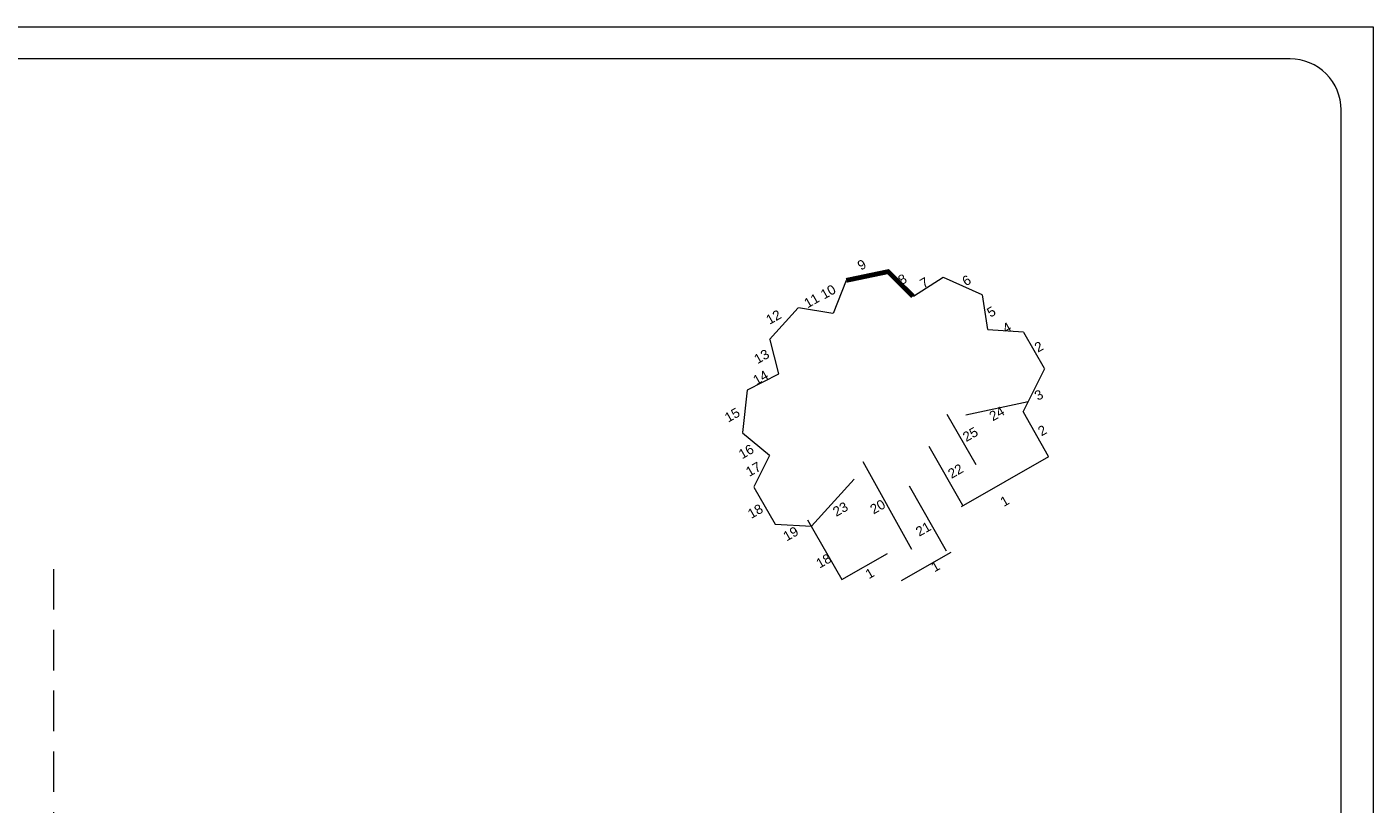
# Model space of a CAD drawing. Extents: x 1304067 to 1304684, y 94 to 123.
# Tile 25 of 57: x 1304266 to 1304287, y 111 to 123. Entities that reach past the tile are written whole.
import ezdxf
from ezdxf.enums import TextEntityAlignment as Align

# ---------------------------------------------------------------- set-up
doc = ezdxf.new("R2010")
doc.units = 0
doc.header["$LTSCALE"] = 0.1
doc.linetypes.add('CACHE', pattern=[9.525, 6.35, -3.175])
doc.layers.get('0').update_dxf_attribs({"lineweight": 9})
for name, color, linetype, lineweight in [('0_Cadre', 7, 'Continuous', 9), ('_Vue Façade', 240, 'Continuous', 9), ('Bâti_Ligne', 7, 'Continuous', 9), ('Mur façade', 7, 'Continuous', 9)]:
    doc.layers.add(name, color=color, linetype=linetype, lineweight=lineweight)
doc.styles.add('ARIAL', font='arial.ttf')

# ---------------------------------------------------------------- blocks, each defined once
blk = doc.blocks.new('croquis')
at = {"flags": 128}
for points in [[(0.34, 12.73), (-3.99, 11.82)], [(2.96, 10.16), (0.37, 12.73)], [(-4, 11.81), (-5.36, 8.37)], [(6.12, 12.11), (3.01, 10.14)], [(10.18, 10.3), (6.13, 12.11)], [(10.78, 6.67), (10.2, 10.29)], [(-9.01, 8.93), (-12, 5.63)], [(-5.39, 8.37), (-9, 8.94)], [(-11.99, 5.62), (-11.07, 2.05)], [(14.49, 6.41), (10.77, 6.65)], [(14.5, 6.41), (16.64, 2.65)], [(-11.09, 2.03), (-14.36, 0.35)], [(14.44, -1.9), (16.73, 2.6)], [(-14.36, 0.34), (-14.84, -4.09)], [(14.44, -1.9), (17.08, -6.55)], [(-14.84, -4.1), (-12, -6.44)], [(-12, -6.46), (-13.65, -9.76)], [(8.01, -11.79), (17.13, -6.59)], [(-13.65, -9.77), (-11.44, -13.63)], [(-11.43, -13.63), (-7.63, -13.85)], [(-8.04, -13.2), (-4.47, -19.42)], [(-4.47, -19.42), (0.29, -16.7)], [(1.77, -19.53), (6.94, -16.57)]]:
    blk.add_lwpolyline(points, dxfattribs=at)
at = {"layer": 'Bâti_Ligne', "flags": 128}
for points in [[(8.46, -2.23), (14.98, -0.82)], [(8.17, -11.69), (4.66, -5.55)], [(-3.17, -8.93), (-7.63, -13.85)], [(6.47, -16.45), (2.6, -9.68)]]:
    blk.add_lwpolyline(points, dxfattribs=at)
at = {"layer": 'Bâti_Ligne', "extrusion": (-0.873692, -0.48648, 0), "elevation": 5.45, "flags": 128}
blk.add_lwpolyline([(5.09, 0), (15.56, 0)], dxfattribs=at)
at = {"layer": 'Mur façade'}
blk.add_line((9.54, -7.45), (6.54, -2.2), dxfattribs=at)
at = {"style": 'ARIAL'}
for s, p in [('9', (-2.39, 13.45)), ('10', (-5.9, 10.62)), ('8', (1.85, 11.93)), ('7', (4.14, 11.57)), ('6', (8.55, 11.81)), ('11', (-7.62, 9.7)), ('12', (-11.59, 7.98)), ('5', (11.13, 8.54)), ('4', (12.75, 6.88)), ('13', (-12.84, 3.87)), ('2', (16.09, 4.89)), ('14', (-12.95, 1.67)), ('3', (16.09, -0.15)), ('24', (11.71, -2.1)), ('15', (-15.91, -2.24)), ('25', (8.94, -4.26)), ('2', (16.45, -3.86)), ('16', (-14.45, -6.06)), ('17', (-13.7, -7.9)), ('22', (7.4, -8.1)), ('20', (-0.73, -11.82)), ('1', (12.52, -11.23)), ('18', (-13.5, -12.29)), ('23', (-4.62, -12.07)), ('19', (-9.8, -14.64)), ('21', (4.03, -14.15)), ('18', (-6.36, -17.47)), ('1', (5.29, -18.06)), ('1', (-1.56, -18.78))]:
    blk.add_text(s, height=1, rotation=29.7013, dxfattribs=at).set_placement(p, align=Align.MIDDLE_CENTER)

msp = doc.modelspace()

# ---------------------------------------------------------------- linework, layer by layer
at = {"layer": '0_Cadre'}
msp.add_lwpolyline([(1304245.355, 123.32), (1304287.355, 123.32), (1304287.355, 93.62), (1304245.355, 93.62)], close=True, dxfattribs=at)
msp.add_lwpolyline([(1304247.155, 94.12), (1304286.055, 94.12, 0.414214), (1304286.855, 94.92), (1304286.855, 122.02, 0.414214), (1304286.055, 122.82), (1304247.155, 122.82, 0.414214), (1304246.355, 122.02), (1304246.355, 94.92, 0.414214)], format="xyb", close=True, dxfattribs=at)
at = {"layer": '0_Cadre', "linetype": 'CACHE', "flags": 128}
msp.add_lwpolyline([(1304266.702, 98), (1304266.702, 115.096)], dxfattribs=at)
at = {"layer": '_Vue Façade', "const_width": 0.075, "flags": 128}
msp.add_lwpolyline([(1304279.108, 119.349), (1304279.764, 119.486), (1304280.152, 119.1)], dxfattribs=at)

# ---------------------------------------------------------------- block references
at = {"color": 6, "xscale": 0.15, "yscale": 0.15, "zscale": 0.15}
msp.add_blockref('croquis', (1304279.709, 117.577), dxfattribs=at)

doc.saveas('drawing.dxf')
